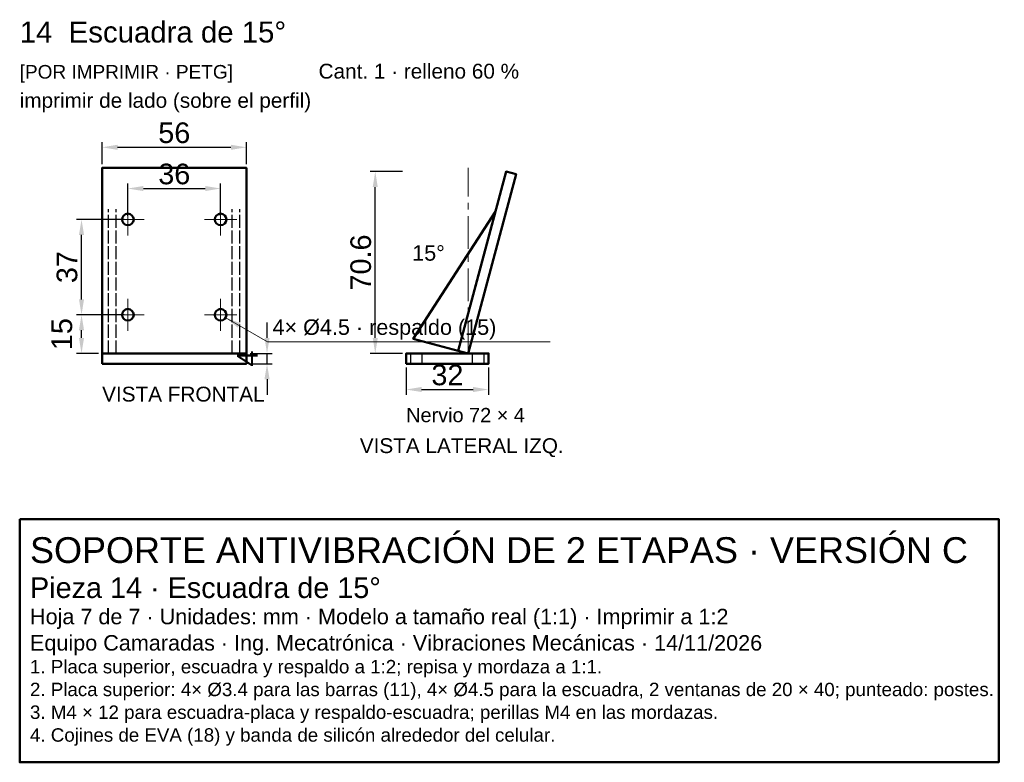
# Model space of a CAD drawing. Header units: millimetres. Extents: x 13 to 395, y -598 to -310.
import ezdxf
from ezdxf.enums import TextEntityAlignment as Align

# ---------------------------------------------------------------- set-up
doc = ezdxf.new("R2010")
doc.units = ezdxf.units.MM
doc.header["$LTSCALE"] = 4
doc.linetypes.add('CENTER', pattern=[5.08, 3.175, -0.635, 0.635, -0.635])
doc.linetypes.add('DASHED', pattern=[1.524, 1.27, -0.254])
for name, color, linetype, lineweight in [('CONTORNO', 7, 'Continuous', 50), ('COTAS', 4, 'Continuous', 18), ('EJES', 1, 'CENTER', 18), ('OCULTAS', 8, 'DASHED', 25), ('TEXTO', 3, 'Continuous', 25)]:
    doc.layers.add(name, color=color, linetype=linetype, lineweight=lineweight)
doc.styles.get("Standard").update_dxf_attribs({"font": 'arial.ttf'})
doc.dimstyles.new('PLANO', dxfattribs={"dimscale": 2, "dimtxt": 4, "dimasz": 3, "dimexe": 1, "dimexo": 0.7, "dimgap": 0.8, "dimtad": 1, "dimdec": 1, "dimdsep": 46, "dimtxsty": 'Standard', "dimcen": 2.5, "dimclrd": 256, "dimclre": 256, "dimclrt": 256, "dimazin": 3, "dimtfac": 1, "dimtmove": 0, "dimatfit": 3})

msp = doc.modelspace()

# ---------------------------------------------------------------- linework, layer by layer
at = {"layer": 'CONTORNO'}
for points in [[(45.33, -439.33), (101.33, -439.33), (101.33, -367.33), (45.33, -367.33)], [(187.33, -439.33), (183.47, -438.3), (202.1, -368.75), (205.97, -369.79)], [(183.47, -438.3), (197.96, -384.21), (166.08, -433.64)], [(45.33, -443.33), (101.33, -443.33), (101.33, -439.33), (45.33, -439.33)], [(163.33, -443.33), (195.33, -443.33), (195.33, -439.33), (163.33, -439.33)], [(13.33, -503.64), (393.33, -503.64), (393.33, -598), (13.33, -598)]]:
    msp.add_lwpolyline(points, close=True, dxfattribs=at)
for centre in [(55.33, -387.33), (91.33, -387.33), (55.33, -424.33), (91.33, -424.33)]:
    msp.add_circle(centre, 2.25, dxfattribs=at)
at = {"layer": 'COTAS'}
msp.add_lwpolyline([(93.28, -425.46), (109.45, -434.79), (219.25, -434.79)], dxfattribs=at)
msp.add_solid([(93.28, -425.46), (98.98, -427.59), (97.98, -429.32)], dxfattribs=at)
at = {"layer": 'EJES'}
for p, q in [((187.33, -439.33), (187.33, -367.33)), ((55.33, -393.58), (55.33, -381.08)), ((91.33, -393.58), (91.33, -381.08)), ((49.08, -387.33), (61.58, -387.33)), ((85.08, -387.33), (97.58, -387.33)), ((55.33, -430.58), (55.33, -418.08)), ((91.33, -430.58), (91.33, -418.08)), ((49.08, -424.33), (61.58, -424.33)), ((85.08, -424.33), (97.58, -424.33))]:
    msp.add_line(p, q, dxfattribs=at)
at = {"layer": 'OCULTAS'}
for p, q in [((47.83, -439.33), (47.83, -383.33)), ((50.83, -439.33), (50.83, -383.33)), ((95.83, -439.33), (95.83, -383.33)), ((98.83, -439.33), (98.83, -383.33)), ((165.08, -443.33), (165.08, -439.33)), ((169.58, -443.33), (169.58, -439.33)), ((189.08, -443.33), (189.08, -439.33)), ((193.58, -443.33), (193.58, -439.33))]:
    msp.add_line(p, q, dxfattribs=at)

# ---------------------------------------------------------------- texts
at = {"layer": 'COTAS'}
msp.add_text('15°', height=6, dxfattribs=at).set_placement((178.33, -403.33), align=Align.RIGHT)
msp.add_text('4× Ø4.5 · respaldo (15)', height=6, dxfattribs=at).set_placement((111.45, -432.12))
at = {"layer": 'TEXTO'}
for s, height, p in [('14  Escuadra de 15°', 8.16, (13.33, -318.67)), ('[POR IMPRIMIR · PETG]', 5.28, (13.33, -332.67)), ('Cant. 1 · relleno 60 %', 5.76, (129.33, -332.67)), ('imprimir de lado (sobre el perfil)', 5.76, (13.33, -344)), ('VISTA FRONTAL', 5.76, (45.33, -458)), ('Nervio 72 × 4', 5.52, (163.33, -466)), ('VISTA LATERAL IZQ.', 5.76, (145.33, -478)), ('SOPORTE ANTIVIBRACIÓN DE 2 ETAPAS · VERSIÓN C', 10, (17.33, -520.64)), ('Pieza 14 · Escuadra de 15°', 8, (17.33, -534.24)), ('Hoja 7 de 7 · Unidades: mm · Modelo a tamaño real (1:1) · Imprimir a 1:2', 6, (17.33, -544.44)), ('Equipo Camaradas · Ing. Mecatrónica · Vibraciones Mecánicas · 14/11/2026', 6, (17.33, -554.64)), ('1. Placa superior, escuadra y respaldo a 1:2; repisa y mordaza a 1:1.', 5.2, (17.33, -563.48)), ('2. Placa superior: 4× Ø3.4 para las barras (11), 4× Ø4.5 para la escuadra, 2 ventanas de 20 × 40; punteado: postes.', 5.2, (17.33, -572.32)), ('3. M4 × 12 para escuadra-placa y respaldo-escuadra; perillas M4 en las mordazas.', 5.2, (17.33, -581.16)), ('4. Cojines de EVA (18) y banda de silicón alrededor del celular.', 5.2, (17.33, -590))]:
    msp.add_text(s, height=height, dxfattribs=at).set_placement(p)

# ---------------------------------------------------------------- dimensions: what is measured, and where the dimension line sits
at = {"layer": 'COTAS'}
for base, p1, p2 in [((45.33, -359.33), (45.33, -367.33), (101.33, -367.33)), ((55.33, -375.33), (55.33, -387.33), (91.33, -387.33)), ((163.33, -453.33), (163.33, -443.33), (195.33, -443.33))]:
    msp.add_linear_dim(base=base, p1=p1, p2=p2, dimstyle='PLANO', dxfattribs=at).render()
for base, p1, p2 in [((151.33, -439.33), (163.33, -439.33), (163.33, -368.75)), ((37.33, -424.33), (55.33, -424.33), (55.33, -387.33)), ((37.33, -439.33), (45.33, -439.33), (45.33, -424.33)), ((109.33, -443.33), (101.33, -443.33), (101.33, -439.33))]:
    msp.add_linear_dim(base=base, p1=p1, p2=p2, angle=90, dimstyle='PLANO', dxfattribs=at).render()

doc.saveas('drawing.dxf')
